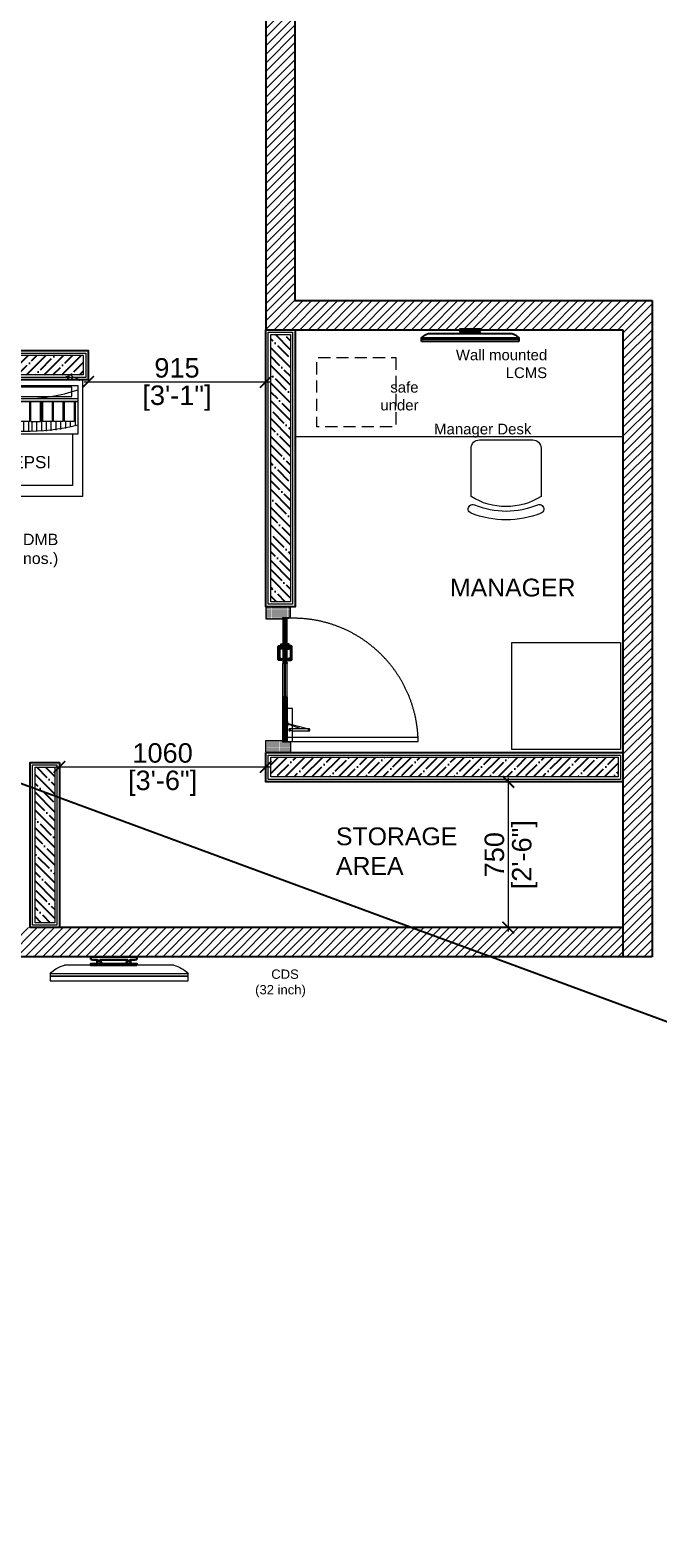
# Model space of a CAD drawing. Header units: millimetres. Extents: x -39166 to 36719, y -31650 to 11510.
# Tile 31 of 38: x 26249 to 29478, y -4661 to 3093. Entities that reach past the tile are written whole.
import ezdxf

# ---------------------------------------------------------------- set-up
doc = ezdxf.new("R2010")
doc.units = ezdxf.units.MM
doc.header["$LTSCALE"] = 500
doc.header["$MEASUREMENT"] = 0
doc.header["$PDMODE"] = 35
doc.header["$PDSIZE"] = -9
for name, pattern in [('CONTINOUS', [0]), ('DASHED2', [0.375, 0.25, -0.125]), ('DOT2', [0.125, 0, -0.125]), ('HIDDEN2', [0.1875, 0.125, -0.0625])]:
    doc.linetypes.add(name, pattern=pattern)
for name, color, linetype, lineweight in [('01_DOOR', 32, 'Continuous', 5), ('01_TEXT', 7, 'Continuous', 5), ('02_EQUIPMENT', 124, 'Continuous', 0), ('02_EQUIPMENT-TEXT', 7, 'Continuous', 0), ('DIM', 7, 'Continuous', 9), ('dmb', 251, 'CONTINOUS', 5), ('equipment', 124, 'Continuous', 0), ('Equipment Name', 7, 'Continuous', 5), ('TEXT', 7, 'Continuous', 9), ('TEXT-1', 7, 'Continuous', 5), ('WALL NEW', 20, 'Continuous', 13)]:
    doc.layers.add(name, color=color, linetype=linetype, lineweight=lineweight)
doc.layers.add('A-HATCH', color=8, linetype='Continuous')
doc.layers.add('FINISHES', color=5, linetype='Continuous')
doc.styles.add('DIM_75', font='arial.ttf', dxfattribs={"height": 4.5})
doc.styles.get("Standard").update_dxf_attribs({"font": 'arial.ttf', "height": 100})
doc.dimstyles.new('FT-Mts', dxfattribs={"dimscale": 10, "dimtxt": 20, "dimasz": 6, "dimexe": 5, "dimexo": 5, "dimgap": 2, "dimtad": 0, "dimtoh": 1, "dimdec": 0, "dimzin": 9, "dimdsep": 46, "dimtxsty": 'Standard', "dimblk": 'ARCHTICK', "dimcen": 5, "dimdle": 2, "dimclrd": 256, "dimclre": 253, "dimclrt": 6, "dimadec": 0, "dimazin": 2, "dimtfac": 1, "dimtdec": 0, "dimtofl": 0, "dimtmove": 0, "dimatfit": 3, "dimfxl": 0, "dimtolj": 1, "dimtzin": 0, "dimlwd": -1, "dimlwe": 0, "dimarcsym": 0})

# ---------------------------------------------------------------- blocks, each defined once
blk = doc.blocks.new('*U36')
at = {"layer": 'A-HATCH', "lineweight": -2}
h = blk.add_hatch(dxfattribs=at)
h.set_pattern_fill('ANSI35', color=252, scale=10.16, angle=270)
h.set_pattern_definition([(315, (2372.77, -5681.886), (45.6197, 45.6197), []), (315, (2372.77, -5727.506), (45.6197, 45.6197), [80.645, -16.129, 0, -16.129])])
h.paths.add_polyline_path([(-23.4, 3268.7), (-23.4, 1482), (-125, 1482), (-125, 3268.7)])
at = {"layer": 'FINISHES'}
blk.add_lwpolyline([(0, 3294.1), (0, 1456.6), (-150.4, 1456.6), (-150.4, 3294.1)], close=True, dxfattribs=at)
at = {"layer": 'WALL NEW'}
for points in [[(-12.7, 3281.4), (-12.7, 1469.3), (-137.7, 1469.3), (-137.7, 3281.4)], [(-23.4, 3268.7), (-23.4, 1482), (-125, 1482), (-125, 3268.7)]]:
    blk.add_lwpolyline(points, close=True, dxfattribs=at)
blk = doc.blocks.new('32dmbb')
at = {"color": 8}
blk.add_line((80905.96, 27882.58), (80928.09, 27882.58), dxfattribs=at)
at = {"color": 8, "lineweight": 30}
for p, q in [((80922.78, 27884.29), (80913.4, 27884.29)), ((80913.4, 27884.29), (80913.4, 27883.76)), ((80922.78, 27883.76), (80922.78, 27884.29))]:
    blk.add_line(p, q, dxfattribs=at)
for points in [[(80913.4, 27883.76), (80913.82, 27883.65), (80914.81, 27883.65), (80914.81, 27883.56), (80914.94, 27883.56), (80914.94, 27883.51), (80914.81, 27883.51), (80914.81, 27883.45), (80915.28, 27883.45), (80915.28, 27883.51), (80915.19, 27883.51), (80915.19, 27883.56), (80915.28, 27883.56), (80915.28, 27883.65), (80918.54, 27883.65)], [(80914.71, 27882.87), (80914.71, 27883.61), (80914.79, 27883.61), (80914.79, 27883.55), (80914.92, 27883.55), (80914.92, 27883.52), (80914.79, 27883.52), (80914.79, 27883.43), (80915.3, 27883.43), (80915.3, 27883.52), (80915.2, 27883.52), (80915.2, 27883.55), (80915.3, 27883.55), (80915.3, 27883.63), (80915.45, 27883.63), (80915.45, 27882.95), (80915.86, 27882.95), (80915.86, 27882.87), (80914.71, 27882.87)], [(80922.78, 27883.76), (80922.36, 27883.65), (80921.38, 27883.65), (80921.38, 27883.56), (80921.25, 27883.56), (80921.25, 27883.51), (80921.38, 27883.51), (80921.38, 27883.45), (80920.91, 27883.45), (80920.91, 27883.51), (80920.99, 27883.51), (80920.99, 27883.56), (80920.91, 27883.56), (80920.91, 27883.65), (80918.62, 27883.65)], [(80921.47, 27882.87), (80921.47, 27883.61), (80921.39, 27883.61), (80921.39, 27883.55), (80921.26, 27883.55), (80921.26, 27883.52), (80921.39, 27883.52), (80921.39, 27883.43), (80920.89, 27883.43), (80920.89, 27883.52), (80920.98, 27883.52), (80920.98, 27883.55), (80920.89, 27883.55), (80920.89, 27883.63), (80920.73, 27883.63), (80920.73, 27882.95), (80920.32, 27882.95), (80920.32, 27882.87), (80921.47, 27882.87)]]:
    blk.add_lwpolyline(points, dxfattribs=at)
blk.add_lwpolyline([(80913.4, 27882.58), (80922.78, 27882.58), (80922.78, 27882.87), (80913.4, 27882.87)], close=True, dxfattribs=at)
at = {"color": 8}
for points in [[(80903.02, 27880.87), (80931.02, 27880.87), (80931.02, 27880.38), (80903.02, 27880.38)], [(80931.02, 27880.38), (80931.02, 27879.4), (80903.02, 27879.4), (80903.02, 27880.38)]]:
    blk.add_lwpolyline(points, close=True, dxfattribs=at)
for centre, start, end in [((80907.16, 27877.16), 102.4681, 138.0448), ((80926.89, 27877.16), 41.9552, 77.5319)]:
    blk.add_arc(centre, 5.55, start, end, dxfattribs=at)
blk = doc.blocks.new('*U35')
at = {"layer": 'A-HATCH', "lineweight": -2}
h = blk.add_hatch(dxfattribs=at)
h.set_pattern_fill('ANSI35', color=252, scale=10.16, angle=270)
h.set_pattern_definition([(315, (2372.77, -6669.386), (45.6197, 45.6197), []), (315, (2372.77, -6715.006), (45.6197, 45.6197), [80.645, -16.129, 0, -16.129])])
h.paths.add_polyline_path([(-23.4, 2281.2), (-23.4, 1482), (-125, 1482), (-125, 2281.2)])
at = {"layer": 'FINISHES'}
blk.add_lwpolyline([(0, 2306.6), (0, 1456.6), (-150.4, 1456.6), (-150.4, 2306.6)], close=True, dxfattribs=at)
at = {"layer": 'WALL NEW'}
for points in [[(-12.7, 2293.9), (-12.7, 1469.3), (-137.7, 1469.3), (-137.7, 2293.9)], [(-23.4, 2281.2), (-23.4, 1482), (-125, 1482), (-125, 2281.2)]]:
    blk.add_lwpolyline(points, close=True, dxfattribs=at)
blk = doc.blocks.new('*U37')
at = {"layer": 'A-HATCH', "lineweight": -2}
h = blk.add_hatch(dxfattribs=at)
h.set_pattern_fill('ANSI35', color=252, scale=10.16, angle=270)
h.set_pattern_definition([(315, (2372.77, -5268.986), (45.6197, 45.6197), []), (315, (2372.77, -5314.606), (45.6197, 45.6197), [80.645, -16.129, 0, -16.129])])
h.paths.add_polyline_path([(-23.4, 3268.7), (-23.4, 1894.9), (-125, 1894.9), (-125, 3268.7)])
at = {"layer": 'FINISHES'}
blk.add_lwpolyline([(0, 3294.1), (0, 1869.5), (-150.4, 1869.5), (-150.4, 3294.1)], close=True, dxfattribs=at)
at = {"layer": 'WALL NEW'}
for points in [[(-12.7, 3281.4), (-12.7, 1882.2), (-137.7, 1882.2), (-137.7, 3281.4)], [(-23.4, 3268.7), (-23.4, 1894.9), (-125, 1894.9), (-125, 3268.7)]]:
    blk.add_lwpolyline(points, close=True, dxfattribs=at)
blk = doc.blocks.new('_ArchTick')
at = {"color": 0, "linetype": 'ByBlock', "const_width": 0.15}
blk.add_lwpolyline([(-0.5, -0.5), (0.5, 0.5)], dxfattribs=at)
blk = doc.blocks.new('*D85')
at = {"layer": 'DEFPOINTS', "color": 0}
for p in [(26399.3, -673), (27461.4, -696.4), (27461.4, -697.8)]:
    blk.add_point(p, dxfattribs=at)
at = {"layer": 'DIM'}
blk.add_line((26379.3, -696.4), (27481.4, -696.4), dxfattribs=at)
at = {"layer": 'DIM', "color": 253, "linetype": 'DOT2', "lineweight": 0}
for p, q in [((27461.4, -647.8), (27461.4, -646.4)), ((26399.3, -723), (26399.3, -746.4))]:
    blk.add_line(p, q, dxfattribs=at)
at = {"layer": 'DIM', "xscale": 60, "yscale": 60, "zscale": 60, "rotation": 180}
blk.add_blockref('_ArchTick', (26399.3, -696.4), dxfattribs=at)
at = {"layer": 'DIM', "xscale": 60, "yscale": 60, "zscale": 60}
blk.add_blockref('_ArchTick', (27461.4, -696.4), dxfattribs=at)
at = {"layer": 'DIM', "color": 0, "char_height": 100, "attachment_point": 5}
for s, insert in [('\\A1;1060', (26930.4, -625.3)), ('\\A1;[3\'-6"]', (26930.4, -780.5))]:
    blk.add_mtext(s, dxfattribs=dict(at, insert=insert))
blk = doc.blocks.new('door closer')
at = {"color": 14, "linetype": 'DASHED2', "lineweight": 9, "ltscale": 0.5}
for p, q in [((10736.43, -3996.01), (10716.43, -3996.01)), ((10716.43, -3996.01), (10716.43, -3999.19)), ((10727.44, -3996.77), (10724.13, -4009.27)), ((10726.86, -3996.83), (10724.13, -4004.67)), ((10725.64, -3996.14), (10725.64, -3996.01)), ((10728.52, -3996.26), (10725.76, -3996.26)), ((10728.64, -3996.14), (10728.64, -3996.01)), ((10736.43, -3999.19), (10736.43, -3996.01)), ((10716.55, -3999.31), (10736.31, -3999.31)), ((10722.88, -3999.31), (10722.88, -3997.66)), ((10722.88, -3999.31), (10722.88, -4009.19)), ((10724.13, -3999.31), (10724.13, -3997.66)), ((10724.13, -4009.19), (10724.13, -3999.31))]:
    blk.add_line(p, q, dxfattribs=at)
for centre, radius in [((10727.21, -3996.64), 0.123), ((10723.51, -3997.66), 0.338), ((10723.51, -4009.19), 0.214)]:
    blk.add_circle(centre, radius, dxfattribs=at)
for centre, radius, start, end in [((10725.76, -3996.14), 0.12, 180, 270), ((10717.05, -4005.46), 13.03, 41.92753, 44.91686), ((10727.11, -3996.33), 0.562, 229.33989, 295.68558), ((10727.25, -3996.61), 0.25, 295.68558, 334.16196), ((10726.83, -3996.41), 0.711, 334.16196, 5.5837), ((10728.32, -3996.27), 0.78, 179.2294, 185.02337), ((10728.52, -3996.14), 0.12, 270, 0), ((10716.55, -3999.19), 0.12, 180, 270), ((10723.51, -3997.66), 0.625, 360, 180), ((10736.31, -3999.19), 0.12, 270, 0), ((10723.51, -4009.19), 0.625, 180, 0)]:
    blk.add_arc(centre, radius, start, end, dxfattribs=at)
blk = doc.blocks.new('A$C68A023B9')
at = {"layer": '01_DOOR', "ltscale": 2}
h = blk.add_hatch(color=253, dxfattribs=at)
edge = h.paths.add_edge_path()
edge.add_arc((4.75, 1.25), 0.5, 270, 381.737)
edge.add_line((5.22, 1.44), (6, 1.44))
edge.add_line((6, 1.44), (6, 0.75))
edge.add_line((6, 0.75), (6, 0.5))
edge.add_arc((5.5, 0.5), 0.5, -90, 0, ccw=False)
edge.add_line((5.5, 0), (1.09, 0))
edge.add_arc((1.09, 0.5), 0.5, 180, 270, ccw=False)
edge.add_line((0.59, 0.5), (0.59, 0.75))
edge.add_line((0.59, 0.75), (0.59, 1.1))
edge.add_line((0.59, 1.1), (0, 1.1))
edge.add_line((0, 1.1), (0, 1.85))
edge.add_line((0, 1.85), (1.94, 1.85))
edge.add_line((1.94, 1.85), (1.94, 1.1))
edge.add_line((1.94, 1.1), (1.34, 1.1))
edge.add_line((1.34, 1.1), (1.34, 0.75))
edge.add_line((1.34, 0.75), (4.75, 0.75))
blk.add_lwpolyline([(4.75, 0.75, 0.530238), (5.22, 1.44), (6, 1.44), (6, 0.75), (6, 0.5, -0.414214), (5.5, 0), (1.09, 0, -0.414214), (0.59, 0.5), (0.59, 0.75), (0.59, 1.1), (0, 1.1), (0, 1.85), (1.94, 1.85), (1.94, 1.1), (1.34, 1.1), (1.34, 0.75)], format="xyb", close=True, dxfattribs=at)
blk = doc.blocks.new('A$C33EA3543')
at = {"ltscale": 100}
h = blk.add_hatch(dxfattribs=at)
h.set_pattern_fill('DOTS', color=256, scale=2.354974, style=0)
h.set_pattern_definition([(180, (26.7649, 52.08881), (-0.07359293, 0.14718587), [0, -0.14718587])])
h.paths.add_polyline_path([(3.46, 35.65), (3.07, 35.65), (3.07, 33.52), (0, 33.52), (0, 40.34), (0.2, 40.34), (0.2, 40.54), (3.46, 40.54)])
h = blk.add_hatch(dxfattribs=at)
h.set_pattern_fill('DOTS', color=256, scale=2.354974, style=0)
h.set_pattern_definition([(180, (34.46093, 47.15224), (-0.073593, 0.1471859), [0, -0.1471859])])
h.paths.add_polyline_path([(38.11, 35.7), (38.5, 35.7), (38.5, 33.52), (41.57, 33.52), (41.57, 40.34), (41.38, 40.34), (41.38, 40.54), (38.11, 40.54)])
at = {"lineweight": 9, "ltscale": 100}
h = blk.add_hatch(dxfattribs=at)
h.set_pattern_fill('DOLMIT', color=251, scale=0.784991, style=0)
h.set_pattern_definition([(0, (19.33007, 50.13007), (0, 0.1962478), []), (45, (19.33007, 50.13007), (-0.392496, 0.392496), [0.277536, -0.555073])])
h.paths.add_polyline_path([(25.37, 35.66), (25.37, 35.17), (25.57, 35.17), (25.57, 34.49), (38.34, 34.49), (38.34, 35.66)])
h.paths.add_polyline_path([(15.95, 35.66), (15.95, 35.17), (15.76, 35.17), (15.76, 34.49), (3.1, 34.48), (3.1, 35.66)])
for p, q in [((0, 40.34), (0, 40.54)), ((15.95, 34.49), (15.76, 34.98)), ((15.76, 34.49), (15.95, 34.98)), ((25.37, 34.49), (25.57, 34.98)), ((25.57, 34.49), (25.37, 34.98))]:
    blk.add_line(p, q)
at = {"color": 251, "lineweight": 15, "ltscale": 100}
for p, q in [((15.95, 35.66), (25.37, 35.66)), ((15.95, 34.49), (25.37, 34.49))]:
    blk.add_line(p, q, dxfattribs=at)
at = {"ltscale": 100}
for points in [[(3.46, 35.65), (3.07, 35.65), (3.07, 33.52), (0, 33.52), (0, 40.34), (0.2, 40.34), (0.2, 40.54), (3.46, 40.54)], [(38.11, 35.7), (38.5, 35.7), (38.5, 33.52), (41.57, 33.52), (41.57, 40.34), (41.38, 40.34), (41.38, 40.54), (38.11, 40.54)]]:
    blk.add_lwpolyline(points, close=True, dxfattribs=at)
blk.add_lwpolyline([(0.2, 40.54), (0.39, 40.54)])
for points in [[(15.95, 35.66), (15.95, 35.17), (15.76, 35.17), (15.76, 34.49), (3.1, 34.48), (3.1, 35.66), (15.95, 35.66)], [(25.37, 35.66), (25.37, 35.17), (25.57, 35.17), (25.57, 34.49), (38.34, 34.49), (38.34, 35.66), (25.37, 35.66)]]:
    blk.add_lwpolyline(points, dxfattribs=at)
at = {"color": 251, "linetype": 'DASHED2'}
blk.add_lwpolyline([(3.11, 34.48), (3.11, -2.92), (4.29, -2.92), (4.29, 34.48)], close=True, dxfattribs=at)
at = {"lineweight": 18, "ltscale": 2}
blk.add_lwpolyline([(15.76, 35.17), (25.57, 35.17), (25.57, 34.98), (15.76, 34.98)], close=True, dxfattribs=at)
for points in [[(15.95, 34.98), (15.76, 34.98), (15.76, 34.49), (15.95, 34.49)], [(25.37, 34.98), (25.57, 34.98), (25.57, 34.49), (25.37, 34.49)]]:
    blk.add_lwpolyline(points, close=True)
at = {"color": 251, "linetype": 'DASHED2'}
blk.add_arc((2.67, 32.71), 35.62, 272.5966, 2.8622, dxfattribs=at)
at = {"xscale": 0.4709947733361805, "yscale": 0.4709947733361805, "zscale": 0.4709947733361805}
blk.add_blockref('door closer', (-5044.24, 1916.58), dxfattribs=at)
at = {"ltscale": 50, "xscale": 0.7849912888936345, "yscale": 0.7849912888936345, "zscale": 0.7849912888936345, "rotation": 180}
blk.add_blockref('A$C68A023B9', (30.97, 37.12), dxfattribs=at)
at = {"ltscale": 50, "xscale": -0.7849912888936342, "yscale": 0.7849912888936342, "zscale": 0.7849912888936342}
blk.add_blockref('A$C68A023B9', (30.97, 33.03), dxfattribs=at)
blk = doc.blocks.new('A$C1F86041B')
at = {"layer": '02_EQUIPMENT', "linetype": 'HIDDEN2', "lineweight": -3}
for p, q in [((18.48, 1.64), (1.52, 1.64)), ((7.83, 2.25), (7.83, 2.53)), ((7.83, 2.53), (12.17, 2.53)), ((12.17, 2.53), (12.17, 2.25))]:
    blk.add_line(p, q, dxfattribs=at)
for points in [[(20, 0.76), (0, 0.76), (0, 0.51), (20, 0.51)], [(0, 0.51), (0, 0), (20, 0), (20, 0.51)], [(12.17, 1.64), (7.83, 1.64), (7.83, 1.79), (12.17, 1.79)]]:
    blk.add_lwpolyline(points, close=True, dxfattribs=at)
for points in [[(7.83, 2.25), (8.04, 2.19), (8.56, 2.19), (8.56, 2.15), (8.62, 2.15), (8.62, 2.12), (8.56, 2.12), (8.56, 2.09), (8.8, 2.09), (8.8, 2.12), (8.75, 2.12), (8.75, 2.15), (8.8, 2.15), (8.8, 2.19), (9.98, 2.19)], [(8.51, 1.79), (8.51, 2.17), (8.55, 2.17), (8.55, 2.14), (8.61, 2.14), (8.61, 2.13), (8.55, 2.13), (8.55, 2.08), (8.81, 2.08), (8.81, 2.13), (8.76, 2.13), (8.76, 2.14), (8.81, 2.14), (8.81, 2.18), (8.89, 2.18), (8.89, 1.83), (9.1, 1.83), (9.1, 1.79), (8.51, 1.79)], [(12.17, 2.25), (11.96, 2.19), (11.44, 2.19), (11.44, 2.15), (11.38, 2.15), (11.38, 2.12), (11.44, 2.12), (11.44, 2.09), (11.2, 2.09), (11.2, 2.12), (11.25, 2.12), (11.25, 2.15), (11.2, 2.15), (11.2, 2.19), (10.02, 2.19)], [(11.49, 1.79), (11.49, 2.17), (11.45, 2.17), (11.45, 2.14), (11.39, 2.14), (11.39, 2.13), (11.45, 2.13), (11.45, 2.08), (11.19, 2.08), (11.19, 2.13), (11.24, 2.13), (11.24, 2.14), (11.19, 2.14), (11.19, 2.18), (11.11, 2.18), (11.11, 1.83), (10.9, 1.83), (10.9, 1.79), (11.49, 1.79)]]:
    blk.add_lwpolyline(points, dxfattribs=at)
for centre, start, end in [((2.13, -1.16), 102.4681, 138.0448), ((17.87, -1.16), 41.9552, 77.5319)]:
    blk.add_arc(centre, 2.87, start, end, dxfattribs=at)
blk = doc.blocks.new('CHAIR-1')
at = {"flags": 128}
blk.add_lwpolyline([(11.66, 7.2, -0.286314), (11.66, -7.2), (1.71, -7.2, -0.414214), (0, -5.48), (0, 5.48, -0.414214), (1.71, 7.2)], format="xyb", close=True, dxfattribs=at)
blk.add_lwpolyline([(15.08, 7.2, -0.190894), (15.08, -7.2, -1.003263), (13.37, -6.51, 0.194272), (13.37, 6.51, -1.003263), (15.08, 7.2, -0.269311)], format="xyb", dxfattribs=at)
blk = doc.blocks.new('PEPSI')
at = {"layer": '02_EQUIPMENT'}
for p, q in [((-2.75, 24.91), (-3.15, 24.95)), ((-2.84, 24.11), (-2.74, 25.04)), ((-23.42, 22.81), (-0.99, 22.81)), ((-23.42, 22.81), (-23.42, 12.83)), ((-2.2, 22.52), (-22.2, 22.52)), ((-22.2, 20.54), (-22.2, 22.52)), ((-2.79, 24.59), (-3.49, 24.67)), ((-2.82, 24.27), (-3.21, 24.31)), ((-2.2, 20.54), (-2.2, 22.52)), ((-0.99, 22.81), (-0.99, 12.83)), ((-0.99, 20.11), (-23.42, 20.11)), ((-0.99, 19.51), (-23.42, 19.51)), ((-23.42, 19.51), (-0.99, 19.51)), ((-22.73, 15.42), (-22.73, 19.51)), ((-22.2, 20.54), (-2.2, 20.54)), ((-20.75, 15.42), (-20.75, 19.51)), ((-20.53, 13.44), (-20.53, 19.51)), ((-20.31, 15.42), (-20.31, 19.51)), ((-18.33, 15.42), (-18.33, 19.51)), ((-18.09, 15.42), (-18.09, 19.51)), ((-17.47, 15.42), (-17.47, 19.51)), ((-16.11, 15.42), (-16.11, 19.51)), ((-15.89, 13.44), (-15.89, 19.51)), ((-15.67, 15.42), (-15.67, 19.51)), ((-15.49, 15.42), (-15.49, 19.51)), ((-15.27, 15.42), (-15.27, 19.51)), ((-13.69, 15.42), (-13.69, 19.51)), ((-13.45, 15.42), (-13.45, 19.51)), ((-13.29, 15.42), (-13.29, 19.51)), ((-13.07, 13.44), (-13.07, 19.51)), ((-12.85, 15.42), (-12.85, 19.51)), ((-10.87, 15.42), (-10.87, 19.51)), ((-10.63, 15.42), (-10.63, 19.51)), ((-8.65, 15.42), (-8.65, 19.51)), ((-8.43, 13.44), (-8.43, 19.51)), ((-8.21, 15.42), (-8.21, 19.51)), ((-6.23, 15.42), (-6.23, 19.51)), ((-5.99, 15.42), (-5.99, 19.51)), ((-4.01, 15.42), (-4.01, 19.51)), ((-3.73, 15.42), (-3.73, 19.51)), ((-1.75, 19.51), (-1.75, 15.42)), ((-1.49, 14.54), (-1.49, 19.51)), ((-1.49, 14.54), (-1.49, 19.51)), ((-0.99, 12.83), (-23.42, 12.83)), ((-22.73, 15.42), (-20.75, 15.42)), ((-22.51, 13.55), (-22.51, 15.42)), ((-22.34, 12.83), (-22.34, 2.23)), ((-21.52, 13.47), (-21.52, 15.42)), ((-18.33, 15.42), (-20.31, 15.42)), ((-19.54, 13.45), (-19.54, 15.42)), ((-18.92, 13.62), (-18.92, 15.42)), ((-18.92, 13.93), (-18.92, 15.42)), ((-18.55, 13.51), (-18.55, 15.42)), ((-18.09, 15.42), (-16.11, 15.42)), ((-17.87, 13.55), (-17.87, 15.42)), ((-17.47, 15.42), (-15.49, 15.42)), ((-17.47, 15.42), (-13.45, 15.42)), ((-17.25, 13.55), (-17.25, 15.42)), ((-16.88, 13.47), (-16.88, 15.42)), ((-16.26, 13.47), (-16.26, 15.42)), ((-13.69, 15.42), (-15.67, 15.42)), ((-15.27, 15.42), (-13.29, 15.42)), ((-15.05, 13.55), (-15.05, 15.42)), ((-14.9, 13.45), (-14.9, 15.42)), ((-14.06, 13.47), (-14.06, 15.42)), ((-13.91, 13.51), (-13.91, 15.42)), ((-10.87, 15.42), (-12.85, 15.42)), ((-12.08, 13.45), (-12.08, 15.42)), ((-11.08, 13.51), (-11.08, 15.42)), ((-10.63, 15.42), (-8.65, 15.42)), ((-10.41, 13.55), (-10.41, 15.42)), ((-9.42, 13.47), (-9.42, 15.42)), ((-6.23, 15.42), (-8.21, 15.42)), ((-7.44, 13.45), (-7.44, 15.42)), ((-6.45, 13.51), (-6.45, 15.42)), ((-4.01, 15.42), (-5.99, 15.42)), ((-5.45, 13.62), (-5.45, 15.42)), ((-5.45, 13.93), (-5.45, 15.42)), ((-4.46, 13.77), (-4.46, 15.42)), ((-1.75, 15.42), (-3.73, 15.42)), ((-3.47, 13.98), (-3.47, 15.42)), ((-2.48, 14.23), (-2.48, 15.42)), ((-2.06, 12.83), (-2.06, 2.23)), ((-2.06, 2.23), (-22.34, 2.23))]:
    blk.add_line(p, q, dxfattribs=at)
blk.add_lwpolyline([(0, 0), (-24, 0), (-24, 24), (0, 24)], close=True, dxfattribs=at)
for centre, radius, start, end in [((-2.86, 23.85), 1.2, 69.5608, 84.0542), ((-2.73, 24.2), 0.825, 52.0875, 69.5608), ((-2.57, 24.41), 0.557, 27.628, 52.0875), ((-12.2, 55.38), 35.28, 251.4696, 288.5304), ((-2.71, 25.3), 1.2, 264.0542, 278.5476), ((-2.66, 24.94), 0.825, 278.5476, 296.0209), ((-2.54, 24.7), 0.557, 296.0209, 320.4804), ((-2.34, 24.53), 0.3, 320.4804, 354.0542), ((-2.34, 24.53), 0.3, 354.0542, 27.628), ((-2.06, 22.75), 1.75, 36.852, 89.4417), ((-11.92, 60.92), 47.48, 255.9949, 283.3128)]:
    blk.add_arc(centre, radius, start, end, dxfattribs=at)
at = {"layer": '02_EQUIPMENT-TEXT', "insert": (-24.44, 8.32, 0), "char_height": 2.5, "width": 25.0146, "attachment_point": 1}
blk.add_mtext('{\\W7.888949; }PEPSI', dxfattribs=at)
blk = doc.blocks.new('*U49')
at = {"layer": 'A-HATCH', "lineweight": -2}
h = blk.add_hatch(dxfattribs=at)
h.set_pattern_fill('ANSI35', color=252, scale=10.16, angle=270)
h.set_pattern_definition([(315, (2372.77, -4472.8), (45.6197, 45.6197), []), (315, (2372.77, -4518.42), (45.6197, 45.6197), [80.645, -16.129, 0, -16.129])])
h.paths.add_polyline_path([(-23.4, 3268.7), (-23.4, 2691), (-125, 2691), (-125, 3268.7)])
at = {"layer": 'FINISHES'}
blk.add_lwpolyline([(0, 3294.1), (0, 2665.6), (-150.4, 2665.6), (-150.4, 3294.1)], close=True, dxfattribs=at)
at = {"layer": 'WALL NEW'}
for points in [[(-12.7, 3281.4), (-12.7, 2678.3), (-137.7, 2678.3), (-137.7, 3281.4)], [(-23.4, 3268.7), (-23.4, 2691), (-125, 2691), (-125, 3268.7)]]:
    blk.add_lwpolyline(points, close=True, dxfattribs=at)
blk = doc.blocks.new('*D75')
at = {"layer": 'DEFPOINTS', "color": 0}
for p in [(26547.4, 1369.5, 0), (27461.4, 1369.5), (27461.4, 1284)]:
    blk.add_point(p, dxfattribs=at)
at = {"layer": 'DIM', "color": 253, "linetype": 'DOT2', "lineweight": 0}
for p, q in [((26547.4, 1319.5), (26547.4, 1234)), ((27461.4, 1319.5), (27461.4, 1234))]:
    blk.add_line(p, q, dxfattribs=at)
at = {"layer": 'DIM'}
blk.add_line((26527.4, 1284), (27481.4, 1284), dxfattribs=at)
at = {"layer": 'DIM', "xscale": 60, "yscale": 60, "zscale": 60, "rotation": 180}
blk.add_blockref('_ArchTick', (26547.4, 1284), dxfattribs=at)
at = {"layer": 'DIM', "xscale": 60, "yscale": 60, "zscale": 60}
blk.add_blockref('_ArchTick', (27461.4, 1284), dxfattribs=at)
at = {"layer": 'DIM', "color": 0, "char_height": 100, "attachment_point": 5}
for s, insert in [('\\A1;915', (27004.4, 1355.1)), ('\\A1;[3\'-1"]', (27004.4, 1199.9))]:
    blk.add_mtext(s, dxfattribs=dict(at, insert=insert))
blk = doc.blocks.new('fnn')
blk.add_wipeout([(91721.24, -84295.82), (91730.62, -84295.82), (91730.62, -84296.35), (91730.2, -84296.47), (91729.21, -84296.47), (91729.21, -84296.55), (91729.23, -84296.57), (91729.23, -84296.5), (91729.31, -84296.5), (91729.31, -84297.25), (91730.62, -84297.25), (91730.62, -84297.53), (91742, -84297.53), (91742.27, -84297.51), (91742.49, -84297.51), (91742.86, -84297.52), (91743.09, -84297.55), (91743.4, -84297.6), (91743.87, -84297.73), (91744.35, -84297.92), (91744.74, -84298.12), (91744.93, -84298.24), (91744.93, -84299.71), (91706.93, -84299.71), (91706.93, -84298.24), (91707.21, -84298.07), (91707.5, -84297.92), (91707.67, -84297.85), (91708.06, -84297.71), (91708.26, -84297.65), (91708.63, -84297.57), (91708.89, -84297.53), (91709.14, -84297.51), (91709.37, -84297.51), (91709.71, -84297.52), (91709.86, -84297.53), (91721.24, -84297.53), (91721.24, -84297.25), (91722.55, -84297.25), (91722.55, -84296.5), (91722.65, -84296.5), (91722.65, -84296.47), (91721.66, -84296.47), (91721.24, -84296.35)])
at = {"layer": 'dmb', "color": 0, "lineweight": 30}
for p, q in [((91730.62, -84295.82), (91721.24, -84295.82)), ((91721.24, -84295.82), (91721.24, -84296.35)), ((91730.62, -84296.35), (91730.62, -84295.82))]:
    blk.add_line(p, q, dxfattribs=at)
at = {"layer": 'dmb', "color": 0}
blk.add_line((91709.86, -84297.53), (91742, -84297.53), dxfattribs=at)
at = {"layer": 'dmb', "color": 0, "lineweight": 30}
for points in [[(91721.24, -84296.35), (91721.66, -84296.47), (91722.65, -84296.47), (91722.65, -84296.55), (91722.77, -84296.55), (91722.77, -84296.6), (91722.65, -84296.6), (91722.65, -84296.67), (91723.12, -84296.67), (91723.12, -84296.6), (91723.03, -84296.6), (91723.03, -84296.55), (91723.12, -84296.55), (91723.12, -84296.47), (91726.38, -84296.47)], [(91722.55, -84297.25), (91722.55, -84296.5), (91722.63, -84296.5), (91722.63, -84296.57), (91722.76, -84296.57), (91722.76, -84296.59), (91722.63, -84296.59), (91722.63, -84296.68), (91723.14, -84296.68), (91723.14, -84296.6), (91723.04, -84296.6), (91723.04, -84296.56), (91723.14, -84296.56), (91723.14, -84296.48), (91723.29, -84296.48), (91723.29, -84297.16), (91723.7, -84297.16), (91723.7, -84297.25), (91722.55, -84297.25)], [(91730.62, -84296.35), (91730.2, -84296.47), (91729.21, -84296.47), (91729.21, -84296.55), (91729.09, -84296.55), (91729.09, -84296.6), (91729.21, -84296.6), (91729.21, -84296.67), (91728.75, -84296.67), (91728.75, -84296.6), (91728.83, -84296.6), (91728.83, -84296.55), (91728.75, -84296.55), (91728.75, -84296.47), (91726.46, -84296.47)], [(91729.31, -84297.25), (91729.31, -84296.5), (91729.23, -84296.5), (91729.23, -84296.57), (91729.1, -84296.57), (91729.1, -84296.59), (91729.23, -84296.59), (91729.23, -84296.68), (91728.73, -84296.68), (91728.73, -84296.6), (91728.82, -84296.6), (91728.82, -84296.56), (91728.73, -84296.56), (91728.73, -84296.48), (91728.57, -84296.48), (91728.57, -84297.16), (91728.16, -84297.16), (91728.16, -84297.25), (91729.31, -84297.25)]]:
    blk.add_lwpolyline(points, dxfattribs=at)
at = {"layer": 'dmb', "color": 0}
for points in [[(91706.93, -84298.24), (91744.93, -84298.24), (91744.93, -84298.73), (91706.93, -84298.73)], [(91744.93, -84298.73), (91744.93, -84299.71), (91706.93, -84299.71), (91706.93, -84298.73)]]:
    blk.add_lwpolyline(points, close=True, dxfattribs=at)
at = {"layer": 'dmb', "color": 0, "lineweight": 30}
blk.add_lwpolyline([(91721.24, -84297.53), (91730.62, -84297.53), (91730.62, -84297.25), (91721.24, -84297.25)], close=True, dxfattribs=at)
at = {"layer": 'dmb', "color": 0}
for centre, start, end in [((91709.37, -84301.92), 83.6436, 123.5886), ((91742.49, -84301.92), 56.4114, 96.3564)]:
    blk.add_arc(centre, 4.42, start, end, dxfattribs=at)
blk = doc.blocks.new('dmbbbb1111')
at = {"layer": 'dmb'}
h = blk.add_hatch(dxfattribs=at)
h.set_pattern_fill('ANSI31', color=256, angle=90)
h.set_pattern_definition([(135, (10819.77598, 42650.71772), (-0.08838834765, -0.08838834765), [])])
h.paths.add_polyline_path([(81423.79, 27951.55), (81423.79, 27953.55), (81271.48, 27953.55), (81271.48, 27951.55)], flags=16)
h.paths.add_polyline_path([(81424.29, 27951.05), (81424.29, 27954.05), (81270.98, 27954.05), (81270.98, 27951.05)])
at = {"layer": 'dmb', "elevation": 0}
for points in [[(81348.64, 27953.55), (81346.64, 27953.55), (81346.64, 27951.55), (81348.64, 27951.55)], [(81386.21, 27953.55), (81384.21, 27953.55), (81384.21, 27951.55), (81386.21, 27951.55)], [(81423.79, 27953.55), (81421.79, 27953.55), (81421.79, 27951.55), (81423.79, 27951.55)]]:
    blk.add_lwpolyline(points, close=True, dxfattribs=at)
for points in [[(81346.64, 27953.55), (81348.64, 27951.55)], [(81348.64, 27953.55), (81346.64, 27951.55)], [(81384.21, 27953.55), (81386.21, 27951.55)], [(81386.21, 27953.55), (81384.21, 27951.55)], [(81421.79, 27953.55), (81423.79, 27951.55)], [(81423.79, 27953.55), (81421.79, 27951.55)]]:
    blk.add_lwpolyline(points, dxfattribs=at)
at = {"layer": 'dmb', "xscale": -1}
blk.add_blockref('fnn', (173015.91, 112246.87, 0), dxfattribs=at)
at = {"layer": 'dmb', "elevation": 0}
for points in [[(81424.29, 27951.05), (81424.29, 27954.05), (81270.98, 27954.05), (81270.98, 27951.05)], [(81423.79, 27951.55), (81423.79, 27953.55), (81271.48, 27953.55), (81271.48, 27951.55)], [(81271.48, 27953.55), (81273.48, 27953.55), (81273.48, 27951.55), (81271.48, 27951.55)], [(81275.33, 27953.55), (81277.33, 27953.55), (81277.33, 27951.55), (81275.33, 27951.55)], [(81311.06, 27953.55), (81309.06, 27953.55), (81309.06, 27951.55), (81311.06, 27951.55)]]:
    blk.add_lwpolyline(points, close=True, dxfattribs=at)
for points in [[(81273.48, 27953.55), (81271.48, 27951.55)], [(81271.48, 27953.55), (81273.48, 27951.55)], [(81277.33, 27953.55), (81275.33, 27951.55)], [(81275.33, 27953.55), (81277.33, 27951.55)], [(81309.06, 27953.55), (81311.06, 27951.55)], [(81311.06, 27953.55), (81309.06, 27951.55)]]:
    blk.add_lwpolyline(points, dxfattribs=at)
at = {"layer": 'dmb'}
blk.add_blockref('fnn', (-10397.51, 112246.87, 0), dxfattribs=at)
at = {"layer": 'dmb', "elevation": 0}
blk.add_lwpolyline([(81324.87, 27953.55), (81322.87, 27953.55), (81322.87, 27951.55), (81324.87, 27951.55)], close=True, dxfattribs=at)
for points in [[(81322.87, 27953.55), (81324.87, 27951.55)], [(81324.87, 27953.55), (81322.87, 27951.55)]]:
    blk.add_lwpolyline(points, dxfattribs=at)
at = {"layer": 'dmb', "xscale": -1}
blk.add_blockref('fnn', (173092.79, 112246.87, 0), dxfattribs=at)
at = {"layer": 'dmb', "elevation": 0}
blk.add_lwpolyline([(81372.41, 27953.55), (81370.41, 27953.55), (81370.41, 27951.55), (81372.41, 27951.55)], close=True, dxfattribs=at)
for points in [[(81370.41, 27953.55), (81372.41, 27951.55)], [(81372.41, 27953.55), (81370.41, 27951.55)]]:
    blk.add_lwpolyline(points, dxfattribs=at)
at = {"layer": 'dmb'}
blk.add_blockref('fnn', (-10320.64, 112246.87, 0), dxfattribs=at)
at = {"layer": 'dmb', "elevation": 0}
blk.add_lwpolyline([(81419.95, 27953.55), (81417.95, 27953.55), (81417.95, 27951.55), (81419.95, 27951.55)], close=True, dxfattribs=at)
for points in [[(81417.95, 27953.55), (81419.95, 27951.55)], [(81419.95, 27953.55), (81417.95, 27951.55)]]:
    blk.add_lwpolyline(points, dxfattribs=at)
at = {"layer": 'TEXT', "insert": (81440.14, 27939.66, 0), "char_height": 2.3, "width": 51.3124, "attachment_point": 9}
blk.add_mtext('43 inch DMB \\P(O4 nos.)', dxfattribs=at)
blk = doc.blocks.new('*D71')
at = {"layer": 'DEFPOINTS', "color": 0}
for p in [(28709, -773), (28709, -1523), (28709, -1523)]:
    blk.add_point(p, dxfattribs=at)
at = {"layer": 'DIM'}
blk.add_line((28709, -753), (28709, -1543), dxfattribs=at)
at = {"layer": 'DIM', "xscale": 60, "yscale": 60, "zscale": 60}
for p, rotation in [((28709, -773), 90), ((28709, -1523), 270)]:
    blk.add_blockref('_ArchTick', p, dxfattribs=dict(at, rotation=rotation))
at = {"layer": 'DIM', "color": 0, "char_height": 100, "attachment_point": 5, "rotation": 90}
for s, insert in [('\\A1;[2\'-6"]', (28793.1, -1148)), ('\\A1;750', (28637.9, -1148))]:
    blk.add_mtext(s, dxfattribs=dict(at, insert=insert))

msp = doc.modelspace()

# ---------------------------------------------------------------- hatches: boundary and pattern name
at = {"layer": 'TEXT-1', "ltscale": 0.05}
h = msp.add_hatch(dxfattribs=at)
h.set_pattern_fill('ANSI31', color=251, scale=250)
h.set_pattern_definition([(45, (21665.5, 0), (-22.09709, 22.09709), [])])
h.paths.add_polyline_path([(24886.42, 10677.01), (19536.42, 10677.01), (19536.42, 5339.51), (20898.92, 5339.51), (20898.92, -1672.99), (29448.92, -1672.99), (29448.92, 1702.01), (27611.42, 1702.01), (27611.42, 5652.01), (26836.42, 5652.01), (26836.42, 10677.01), (25786.42, 10677.01), (25786.42, 10527.01), (26686.42, 10527.01), (26686.42, 5502.01), (27461.42, 5502.01), (27461.42, 4227.01), (27461.42, 4077.01), (27461.42, 1552.01), (29298.92, 1552.01), (29298.92, -622.99), (29298.92, -772.99), (29298.92, -1522.99), (26323.92, -1522.99), (26248.92, -1522.99), (22098.92, -1522.99), (22023.92, -1522.99), (21048.92, -1522.99), (21048.92, 889.51), (22958.41, 889.51), (22958.43, 1039.51), (21048.92, 1039.51), (21048.92, 4164.51), (21048.92, 4314.51), (21048.92, 5489.51), (19686.42, 5489.51), (19686.42, 7227.01), (19686.42, 7377.01), (19686.42, 10527.01), (21486.42, 10527.01), (21636.42, 10527.01), (24886.42, 10527.01)])

# ---------------------------------------------------------------- linework, layer by layer
for p, q in [((27611.42, 5652.01), (27611.42, 1702.01)), ((27461.42, 4077.01), (27461.42, 1552.01)), ((27611.42, 1702.01), (29448.92, 1702.01)), ((29448.92, 1702.01), (29448.92, -1672.99)), ((27461.42, 1552.01), (29298.92, 1552.01)), ((27461.42, 1552.01), (29298.92, 1552.01)), ((29298.92, 1552.01), (29298.92, -622.99)), ((29298.92, 1552.01), (29298.92, -622.99)), ((29298.92, -622.99), (29298.92, -772.99)), ((29298.92, -772.99), (29298.92, -1672.99)), ((26323.92, -1522.99), (26248.92, -1522.99)), ((29298.92, -1522.99), (26323.92, -1522.99)), ((29448.92, -1672.99), (20898.92, -1672.99))]:
    msp.add_line(p, q)
at = {"layer": '02_EQUIPMENT', "flags": 128}
msp.add_lwpolyline([(29298.92, 1552.01), (27611.82, 1552.01), (27611.82, 1002.12), (29298.92, 1002.12)], close=True, dxfattribs=at)
at = {"layer": '02_EQUIPMENT', "linetype": 'HIDDEN2', "flags": 128}
msp.add_lwpolyline([(28130.11, 1408.93), (28130.11, 1052.99), (27724.1, 1052.99), (27724.1, 1408.93)], close=True, dxfattribs=at)
at = {"layer": 'equipment', "flags": 128}
msp.add_lwpolyline([(28726.47, -57.25), (29286.29, -57.3), (29286.22, -606.96), (28726.41, -606.91)], close=True, dxfattribs=at)

# ---------------------------------------------------------------- block references
at = {"color": 18}
for name, p in [('*U37', (27611.82, -1742.04)), ('*U35', (26399.32, -2979.54))]:
    msp.add_blockref(name, p, dxfattribs=at)
at = {"color": 18, "rotation": 90}
for name, p in [('*U49', (29213.05, 1444.74, 0)), ('*U36', (30755.48, -622.59))]:
    msp.add_blockref(name, p, dxfattribs=at)
at = {"layer": '01_DOOR', "linetype": 'ByBlock', "xscale": 18.03958047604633, "yscale": 18.03958047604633, "zscale": 18.03958047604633, "rotation": 90.00000000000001}
msp.add_blockref('A$C33EA3543', (28192.74, -622.59), dxfattribs=at)
at = {"layer": '02_EQUIPMENT', "yscale": 25, "zscale": 25}
for name, p, xscale, rotation in [('A$C1F86041B', (28762.86, 1492.01), -25, 0.01325024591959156), ('CHAIR-1', (28697.48, 985.42), 25, 270)]:
    msp.add_blockref(name, p, dxfattribs=dict(at, xscale=xscale, rotation=rotation))
at = {"layer": '02_EQUIPMENT', "xscale": 25, "yscale": 25, "zscale": 25}
msp.add_blockref('PEPSI', (26518.99, 694.34, 0), dxfattribs=at)
at = {"layer": 'dmb', "xscale": -25.4, "yscale": 25.4, "zscale": 25.4}
msp.add_blockref('32dmbb', (2081999.02, -709933.95), dxfattribs=at)

# ---------------------------------------------------------------- texts
at = {"layer": '01_TEXT', "ltscale": 10, "insert": (27536.91, -1809.4, 0), "char_height": 40, "width": 946.7192, "attachment_point": 5, "style": 'DIM_75'}
msp.add_mtext('   {\\H1.2x;CDS\\P(32 inch)}', dxfattribs=at)
at = {"layer": '02_EQUIPMENT-TEXT', "width": 704.0294, "attachment_point": 9}
for s, insert, char_height in [('Wall mounted\\PLCMS', (28908.96, 1302.53), 55), ('safe \\Punder', (28246.99, 1136.17), 55), ('{\\H0.88235x;Manager Desk}', (28827.77, 996.99), 62.4997)]:
    msp.add_mtext(s, dxfattribs=dict(at, insert=insert, char_height=char_height))
at = {"layer": 'Equipment Name', "char_height": 91.44, "width": 336.4766, "attachment_point": 7, "rotation": 359.996156}
for s, insert in [('MANAGER', (28408.7, 179.01)), ('STORAGE \\PAREA', (27822.2, -1251.48))]:
    msp.add_mtext(s, dxfattribs=dict(at, insert=insert))

# ---------------------------------------------------------------- dimensions: what is measured, and where the dimension line sits
at = {"layer": 'DIM'}
for base, p1, p2, picture, middle in [((27461.42, 1284), (26547.4, 1369.54, 0), (27461.42, 1369.54), '*D75', (27004.41, 1284)), ((27461.42, -696.4), (26399.32, -672.99), (27461.42, -697.79), '*D85', (26930.37, -696.4))]:
    dim = msp.add_linear_dim(base=base, p1=p1, p2=p2, dimstyle='FT-Mts', override={"dimtxt": 8, "dimtad": 1, "dimtoh": 0, "dimrnd": 5, "dimpost": '\\X', "dimclrt": 0, "dimfxl": 2}, dxfattribs=at)
    dim.commit()
    dim.dimension.update_dxf_attribs({"geometry": picture, "text_midpoint": middle})
dim = msp.add_linear_dim(base=(28709, -1522.99), p1=(28709, -772.99), p2=(28709, -1522.99), angle=90, dimstyle='FT-Mts', override={"dimtxt": 8, "dimtad": 1, "dimtoh": 0, "dimrnd": 5, "dimpost": '\\X', "dimclrt": 0, "dimfxl": 2}, dxfattribs=at)
dim.commit()
dim.dimension.update_dxf_attribs({"geometry": '*D71', "text_midpoint": (28709, -1147.99)})

# ---------------------------------------------------------------- next in the draw order: block references
at = {"layer": 'dmb', "linetype": 'ByBlock', "xscale": 25.4, "yscale": 25.4, "zscale": 25.4, "rotation": 359.9961561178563}
msp.add_blockref('dmbbbb1111', (-2042233.48, -709199.14, -5.16), dxfattribs=at)

# ---------------------------------------------------------------- next in the draw order: linework, layer by layer
at = {"ltscale": 0.05}
msp.add_line((-5789, 11024), (36719, -4661), dxfattribs=at)

doc.saveas('drawing.dxf')
